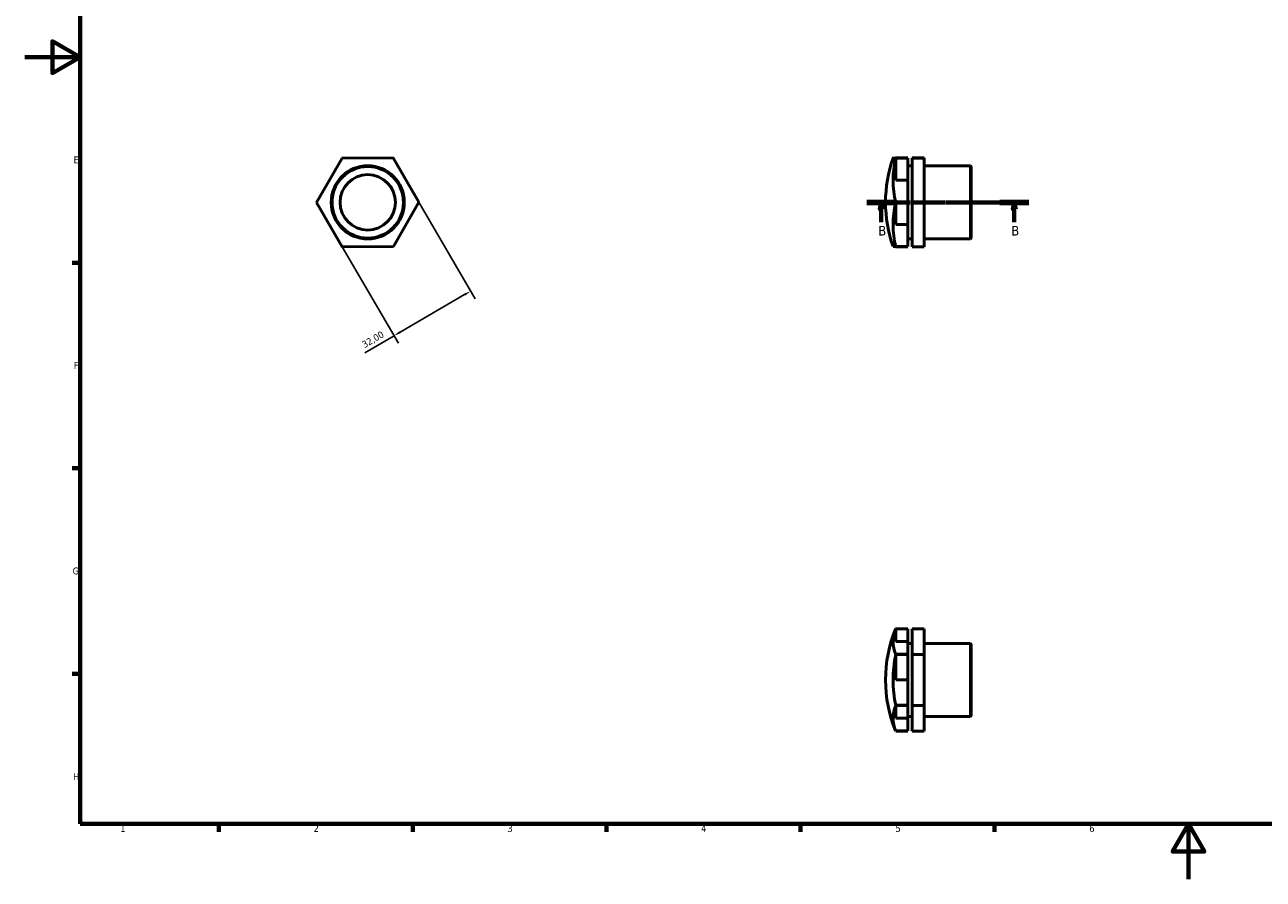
# Model space of a CAD drawing. Header units: millimetres. Extents: x 0 to 895, y 0 to 594.
# Tile 1 of 3: x 0 to 448, y 0 to 309. Entities that reach past the tile are written whole.
import ezdxf

# ---------------------------------------------------------------- set-up
doc = ezdxf.new("R2010")
doc.units = ezdxf.units.MM
doc.linetypes.add('CHAIN', pattern=[0.7087, 0.4724, -0.0591, 0.1181, -0.0591])
for name, color, linetype, lineweight in [('Border (ISO)', 7, 'Continuous', 70), ('Dimension (ISO)', 7, 'Continuous', 25), ('Section Line (ISO)', 7, 'CHAIN', 70), ('Visible (ISO)', 7, 'Continuous', 50)]:
    doc.layers.add(name, color=color, linetype=linetype, lineweight=lineweight)
doc.styles.add('Label Text (ISO)', font='tahoma.ttf')
doc.styles.add('Note Text (ISO)', font='tahoma.ttf')
doc.dimstyles.new('Default (ISO)', dxfattribs={"dimtxt": 2.5, "dimasz": 2.5, "dimexe": 3.175, "dimexo": 0, "dimgap": 0.762, "dimtad": 1, "dimrnd": 1e-08, "dimzin": 0, "dimtxsty": 'Note Text (ISO)', "dimcen": 0.09, "dimdle": 10, "dimclrd": 256, "dimclre": 256, "dimclrt": 232, "dimazin": 0, "dimtfac": 1.40208, "dimtmove": 0, "dimatfit": 3, "dimfxl": 1, "dimtolj": 1, "dimtzin": 0, "dimlwd": -1, "dimlwe": -1, "dimarcsym": 0})

# ---------------------------------------------------------------- blocks, each defined once
blk = doc.blocks.new('Borders Default Border')
at = {"layer": 'Border (ISO)'}
for p, q in [((20, 222.75), (17.1, 222.75)), ((20, 148.5), (17.1, 148.5)), ((20, 74.25), (17.1, 74.25)), ((70.08, 20), (70.08, 17.1)), ((140.17, 20), (140.17, 17.1)), ((210.25, 20), (210.25, 17.1)), ((280.33, 20), (280.33, 17.1)), ((350.42, 20), (350.42, 17.1))]:
    blk.add_line(p, q, dxfattribs=at)
at = {"layer": 'Border (ISO)', "flags": 128}
for points in [[(20, 20), (20, 574), (821, 574), (821, 20), (20, 20)], [(0, 297), (20, 297), (10, 302.77), (10, 291.23), (20, 297)], [(420.5, 0), (420.5, 20), (414.73, 10), (426.27, 10), (420.5, 20)]]:
    blk.add_lwpolyline(points, dxfattribs=at)
at = {"layer": 'Border (ISO)', "color": 232, "true_color": 0xca0064, "char_height": 2.5, "attachment_point": 7, "style": 'Note Text (ISO)'}
for s, insert in [('E', (17.64, 258.63)), ('F', (17.7, 184.38)), ('G', (17.31, 110.08)), ('H', (17.44, 35.88)), ('1', (34.48, 17.1)), ('2', (104.37, 17.1)), ('3', (174.43, 17.05)), ('4', (244.42, 17.1)), ('5', (314.64, 17.05)), ('6', (384.66, 17.05))]:
    blk.add_mtext(s, dxfattribs=dict(at, insert=insert))
blk = doc.blocks.new('2dTransSection0')
at = {"layer": 'Section Line (ISO)', "linetype": 'CHAIN'}
blk.add_line((304.28, 244.56), (362.78, 244.56), dxfattribs=at)
at = {"layer": 'Section Line (ISO)', "linetype": 'Continuous', "lineweight": 140}
for p, q in [((304.28, 244.56), (314.71, 244.56)), ((352.36, 244.56), (362.78, 244.56))]:
    blk.add_line(p, q, dxfattribs=at)
at = {"layer": 'Section Line (ISO)', "linetype": 'Continuous'}
for p, q in [((309.49, 244.56), (308.99, 242.06)), ((308.99, 242.06), (309.99, 242.06)), ((309.49, 242.06), (309.49, 244.56)), ((309.99, 242.06), (309.49, 244.56)), ((309.49, 237.34), (309.49, 242.06)), ((357.57, 244.56), (357.07, 242.06)), ((357.07, 242.06), (358.07, 242.06)), ((357.57, 242.06), (357.57, 244.56)), ((358.07, 242.06), (357.57, 244.56)), ((357.57, 237.34), (357.57, 242.06))]:
    blk.add_line(p, q, dxfattribs=at)
at = {"layer": 'Section Line (ISO)', "linetype": 'Continuous', "flags": 128}
for points in [[(309.99, 242.06), (309.49, 244.56), (308.99, 242.06), (309.99, 242.06)], [(358.07, 242.06), (357.57, 244.56), (357.07, 242.06), (358.07, 242.06)]]:
    blk.add_lwpolyline(points, dxfattribs=at)
at = {"layer": 'Section Line (ISO)'}
for points in [[(309.99, 242.06), (309.49, 244.56), (308.99, 242.06), (309.99, 242.06)], [(358.07, 242.06), (357.57, 244.56), (357.07, 242.06), (358.07, 242.06)]]:
    blk.add_solid(points, dxfattribs=at)
at = {"layer": 'Section Line (ISO)', "char_height": 3.5, "attachment_point": 7, "style": 'Label Text (ISO)'}
for insert in [(308.43, 232.56), (356.5, 232.56)]:
    blk.add_mtext('B', dxfattribs=dict(at, insert=insert))
blk = doc.blocks.new('*D10')
at = {"layer": 'Defpoints', "color": 0, "transparency": 16777216}
for p in [(142.41, 244.62), (114.74, 228.53), (133.44, 196.38)]:
    blk.add_point(p, dxfattribs=at)
at = {"layer": 'Dimension (ISO)', "transparency": 16777216}
for p, q in [((142.41, 244.62), (162.7, 209.72)), ((114.74, 228.53), (135.03, 193.64)), ((158.94, 211.21), (135.6, 197.64)), ((133.44, 196.38), (122.83, 190.21))]:
    blk.add_line(p, q, dxfattribs=at)
for points in [[(158.73, 211.57), (159.15, 210.85), (161.1, 212.47)], [(135.39, 198), (135.81, 197.28), (133.44, 196.38)]]:
    blk.add_solid(points, dxfattribs=at)
at = {"layer": 'Dimension (ISO)', "color": 232, "true_color": 0xca0064, "transparency": 16777216, "insert": (121.51, 194), "char_height": 2.5, "attachment_point": 1, "rotation": 30.179, "style": 'Note Text (ISO)'}
blk.add_mtext('\\A1;32,00', dxfattribs=at)

msp = doc.modelspace()

# ---------------------------------------------------------------- linework, layer by layer
at = {"layer": 'Visible (ISO)'}
for p, q in [((105.456, 244.503), (114.643, 260.531)), ((114.643, 260.531), (133.119, 260.589)), ((114.807, 260.625), (114.808, 260.626)), ((114.808, 260.626), (114.809, 260.626)), ((133.119, 260.589), (142.406, 244.618)), ((133.282, 260.494), (133.283, 260.493)), ((133.282, 260.494), (133.282, 260.494)), ((314.698, 260.626), (314.698, 260.625)), ((319.126, 260.626), (314.698, 260.626)), ((314.698, 260.625), (319.126, 260.625)), ((314.698, 260.589), (314.698, 260.561)), ((314.698, 260.561), (319.126, 260.561)), ((314.698, 260.532), (314.698, 260.531)), ((319.126, 260.532), (314.698, 260.532)), ((314.698, 260.531), (314.698, 252.588)), ((314.698, 260.531), (314.698, 260.531)), ((319.126, 260.625), (319.126, 260.626)), ((319.126, 260.561), (319.126, 260.532)), ((319.126, 252.588), (319.126, 260.532)), ((325.031, 260.589), (320.603, 260.589)), ((320.603, 260.589), (320.603, 260.531)), ((325.031, 260.531), (320.603, 260.531)), ((320.603, 260.531), (320.603, 244.503)), ((325.031, 260.531), (325.031, 260.589)), ((325.031, 244.503), (325.031, 260.531)), ((319.126, 257.781), (320.603, 257.781)), ((325.031, 257.781), (341.721, 257.781)), ((341.721, 231.34), (341.721, 257.781)), ((342.031, 257.471), (341.721, 257.781)), ((342.031, 257.471), (342.031, 231.65)), ((314.698, 252.588), (319.126, 252.588)), ((319.126, 252.588), (319.126, 244.693)), ((105.456, 244.692), (105.457, 244.693)), ((105.457, 244.691), (105.456, 244.692)), ((114.743, 228.532), (105.456, 244.503)), ((142.406, 244.618), (133.218, 228.589)), ((142.406, 244.429), (142.405, 244.428)), ((142.405, 244.429), (142.406, 244.429)), ((319.126, 244.693), (314.698, 244.693)), ((314.698, 244.693), (314.698, 244.692)), ((319.126, 244.692), (314.698, 244.692)), ((314.698, 244.692), (314.698, 244.691)), ((314.698, 244.691), (319.126, 244.691)), ((314.698, 244.597), (314.698, 244.504)), ((319.126, 244.597), (314.698, 244.597)), ((314.698, 244.504), (314.698, 244.502)), ((314.698, 244.502), (314.698, 236.588)), ((319.126, 244.692), (319.126, 244.693)), ((319.126, 244.691), (319.126, 244.692)), ((319.126, 244.691), (319.126, 244.597)), ((319.126, 236.588), (319.126, 244.597)), ((325.031, 244.503), (320.603, 244.503)), ((320.603, 244.503), (320.603, 228.532)), ((325.031, 228.532), (325.031, 244.503)), ((314.698, 236.588), (319.126, 236.588)), ((319.126, 236.588), (319.126, 228.628)), ((114.579, 228.627), (114.579, 228.628)), ((114.58, 228.627), (114.579, 228.627)), ((133.218, 228.589), (114.743, 228.532)), ((133.054, 228.495), (133.053, 228.495)), ((133.055, 228.496), (133.054, 228.495)), ((319.126, 228.628), (314.698, 228.628)), ((314.698, 228.628), (314.698, 228.627)), ((319.126, 228.627), (314.698, 228.627)), ((314.698, 228.626), (314.698, 228.532)), ((319.126, 228.626), (314.698, 228.626)), ((314.698, 228.56), (319.126, 228.56)), ((314.698, 228.532), (314.698, 228.532)), ((314.698, 228.496), (319.126, 228.496)), ((314.698, 228.495), (314.698, 228.496)), ((319.126, 228.495), (314.698, 228.495)), ((319.126, 231.34), (320.603, 231.34)), ((319.126, 228.627), (319.126, 228.628)), ((319.126, 228.627), (319.126, 228.626)), ((319.126, 228.56), (319.126, 228.626)), ((319.126, 228.496), (319.126, 228.495)), ((325.031, 228.532), (320.603, 228.532)), ((325.031, 231.34), (341.721, 231.34)), ((342.031, 231.65), (341.721, 231.34)), ((314.698, 90.476), (314.698, 85.874)), ((319.126, 90.476), (314.698, 90.476)), ((314.698, 90.476), (314.698, 90.476)), ((319.126, 90.475), (314.698, 90.475)), ((314.698, 90.475), (319.126, 90.475)), ((319.126, 90.422), (314.698, 90.422)), ((319.126, 90.475), (319.126, 90.476)), ((319.126, 90.475), (319.126, 90.475)), ((319.126, 85.874), (319.126, 90.422)), ((325.031, 90.476), (320.603, 90.476)), ((320.603, 90.476), (320.603, 81.189)), ((325.031, 81.189), (325.031, 90.476)), ((314.698, 85.874), (319.126, 85.874)), ((319.126, 85.874), (319.126, 81.353)), ((319.126, 85.222), (320.603, 85.222)), ((325.031, 85.222), (341.721, 85.222)), ((341.721, 58.781), (341.721, 85.222)), ((342.031, 84.912), (341.721, 85.222)), ((319.126, 81.353), (314.698, 81.353)), ((314.698, 81.353), (314.698, 81.353)), ((319.126, 81.353), (314.698, 81.353)), ((314.698, 81.353), (314.698, 81.352)), ((314.698, 81.352), (319.126, 81.352)), ((314.698, 81.244), (314.698, 81.189)), ((319.126, 81.244), (314.698, 81.244)), ((314.698, 81.189), (314.698, 81.188)), ((314.698, 81.188), (314.698, 72.033)), ((319.126, 81.353), (319.126, 81.353)), ((319.126, 81.352), (319.126, 81.353)), ((319.126, 81.352), (319.126, 81.244)), ((319.126, 72.033), (319.126, 81.244)), ((325.031, 81.189), (320.603, 81.189)), ((320.603, 81.189), (320.603, 62.714)), ((325.031, 62.714), (325.031, 81.189)), ((342.031, 84.912), (342.031, 59.091)), ((314.698, 72.033), (319.126, 72.033)), ((319.126, 72.033), (319.126, 62.879)), ((319.126, 62.879), (314.698, 62.879)), ((314.698, 62.879), (314.698, 62.878)), ((314.698, 62.878), (319.126, 62.878)), ((314.698, 62.878), (314.698, 62.878)), ((319.126, 62.878), (314.698, 62.878)), ((314.698, 62.823), (314.698, 62.715)), ((319.126, 62.823), (314.698, 62.823)), ((314.698, 62.715), (314.698, 62.713)), ((314.698, 62.713), (314.698, 58.161)), ((319.126, 62.878), (319.126, 62.879)), ((319.126, 62.878), (319.126, 62.823)), ((319.126, 62.878), (319.126, 62.878)), ((319.126, 58.161), (319.126, 62.823)), ((325.031, 62.714), (320.603, 62.714)), ((320.603, 62.714), (320.603, 53.526)), ((325.031, 53.526), (325.031, 62.714)), ((319.126, 58.781), (320.603, 58.781)), ((325.031, 58.781), (341.721, 58.781)), ((342.031, 59.091), (341.721, 58.781)), ((314.698, 58.161), (319.126, 58.161)), ((319.126, 58.161), (319.126, 53.58)), ((314.698, 53.58), (314.698, 53.527)), ((319.126, 53.58), (314.698, 53.58)), ((319.126, 53.527), (314.698, 53.527)), ((314.698, 53.527), (314.698, 53.526)), ((319.126, 53.526), (314.698, 53.526)), ((319.126, 53.526), (319.126, 53.527)), ((325.031, 53.526), (320.603, 53.526))]:
    msp.add_line(p, q, dxfattribs=at)
for radius in [13.22, 12.911, 10]:
    msp.add_circle((123.931, 244.56), radius, dxfattribs=at)
for centre, radius, start, end in [((123.931, 244.56), 18.475, 119.58868, 119.59373), ((123.931, 244.56), 18.475, 59.58868, 59.59373), ((359.408, 244.56), 48.376, 160.68623, 199.31377), ((123.931, 244.56), 18.475, 179.58868, 179.59373), ((123.931, 244.56), 18.475, 359.58868, 359.59373), ((123.931, 244.56), 18.475, 239.58868, 239.59373), ((123.931, 244.56), 18.475, 299.58868, 299.59373), ((359.408, 72.001), 48.376, 157.59075, 202.40925)]:
    msp.add_arc(centre, radius, start, end, dxfattribs=at)
for centre, ratio, start_param, end_param in [((359.408, 260.56), 0.0031235, 6.0794597, 6.4869109), ((359.408, 252.517), 0.8675829, 6.0794597, 6.4869109), ((359.408, 236.517), 0.8644594, 6.0794597, 6.4869109), ((359.408, 228.56), 0.0031235, 0.0010947, 0.2037256), ((359.408, 85.833), 0.5027026, 6.0794597, 6.4869109), ((359.408, 85.883), 0.4972926, 6.0794597, 6.0809261), ((359.408, 71.951), 0.9999951, 6.0794597, 6.4869109), ((359.408, 58.12), 0.4972926, 6.0794597, 6.4869109)]:
    msp.add_ellipse(centre, major_axis=(-45.654, 0), ratio=ratio, start_param=start_param, end_param=end_param, dxfattribs=at)

# ---------------------------------------------------------------- block references
msp.add_blockref('Borders Default Border', (0, 0))
at = {"layer": 'Section Line (ISO)'}
msp.add_blockref('2dTransSection0', (0, 0), dxfattribs=at)

# ---------------------------------------------------------------- dimensions: what is measured, and where the dimension line sits
at = {"layer": 'Dimension (ISO)'}
dim = msp.add_linear_dim(base=(133.439, 196.383), p1=(142.406, 244.618), p2=(114.743, 228.532), angle=30.17896, dimstyle='Default (ISO)', override={"dimdec": 2, "dimtp": 0, "dimtm": 0, "dimtdec": 2, "dimtofl": 0, "dimatfit": 2}, dxfattribs=at)
dim.commit()
dim.dimension.update_dxf_attribs({"geometry": '*D10', "text_midpoint": (127.054, 192.67), "dimtype": 160})

doc.saveas('drawing.dxf')
